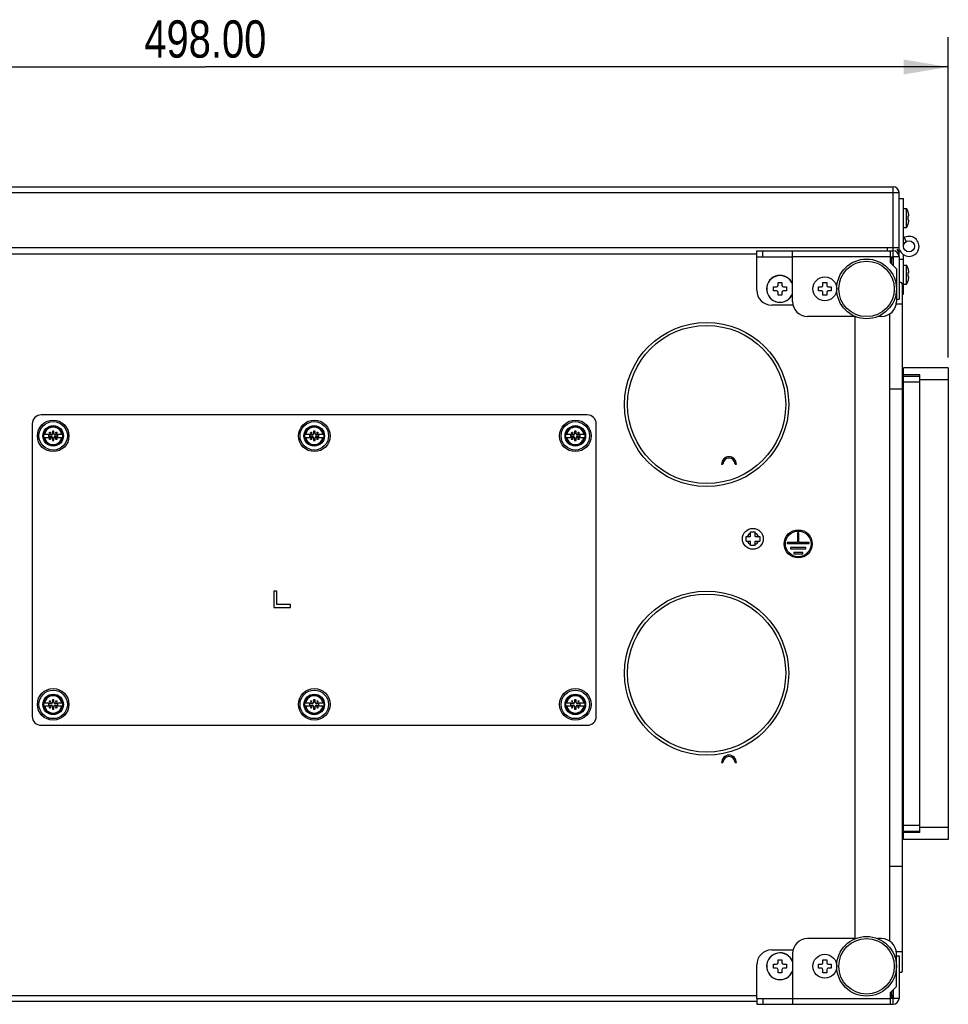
# Model space of a CAD drawing. Header units: millimetres. Extents: x 10 to 584, y 4 to 410.
# Tile 16 of 57: x 173 to 235, y 105 to 171. Entities that reach past the tile are written whole.
import ezdxf

# ---------------------------------------------------------------- set-up
doc = ezdxf.new("R2010")
doc.units = ezdxf.units.MM
doc.header["$LTSCALE"] = 32.67
doc.layers.get('0').update_dxf_attribs({"linetype": 'CONTINUOUS'})
doc.layers.add('02___PRT_ALL_AXES', color=7, linetype='CONTINUOUS')
doc.layers.add('06___PRT_ALL_SURFS', color=7, linetype='CONTINUOUS')
doc.styles.get("Standard").update_dxf_attribs({"font": 'txt', "width": 0.8})
doc.dimstyles.new('DIMSTYLE_1', dxfattribs={"dimtxt": 2.5, "dimasz": 3, "dimexe": 2, "dimexo": 1.5, "dimtad": 1, "dimlfac": 5, "dimzin": 0, "dimdsep": 46, "dimtxsty": 'Standard', "dimblk": '_FILLED', "dimblk1": '_FILLED', "dimblk2": '_FILLED', "dimcen": 0.09, "dimadec": 0, "dimazin": 0, "dimtp": 0.01, "dimtm": 0.01, "dimtfac": 1, "dimtofl": 0, "dimtmove": 0, "dimatfit": 3, "dimldrblk": '_FILLED', "dimfxl": 1, "dimtolj": 1, "dimtzin": 0, "dimarcsym": 0})

# ---------------------------------------------------------------- blocks, each defined once
blk = doc.blocks.new('_FILLED')
at = {"color": 0, "linetype": 'ByBlock'}
blk.add_solid([(0, 0), (-1, 0.167), (-1, -0.167)], dxfattribs=at)
blk = doc.blocks.new('*D1')
at = {"color": 2, "linetype": 'Continuous', "transparency": 16777216}
for p, q in [((135.558, 147.441), (135.558, 169.714)), ((235.158, 148.241), (235.158, 169.714)), ((135.558, 167.714), (185.358, 167.714)), ((235.158, 167.714), (185.358, 167.714))]:
    blk.add_line(p, q, dxfattribs=at)
at = {"color": 2, "linetype": 'Continuous', "transparency": 16777216, "xscale": 3, "yscale": 3, "zscale": 3, "rotation": 180}
blk.add_blockref('_FILLED', (135.558, 167.714), dxfattribs=at)
at = {"color": 2, "linetype": 'Continuous', "transparency": 16777216, "xscale": 3, "yscale": 3, "zscale": 3}
blk.add_blockref('_FILLED', (235.158, 167.714), dxfattribs=at)
at = {"color": 2, "linetype": 'Continuous', "transparency": 16777216, "insert": (185.358, 170.839), "char_height": 2.5, "width": 12, "attachment_point": 2, "line_spacing_factor": 0.9}
blk.add_mtext('498.00', dxfattribs=at)

msp = doc.modelspace()

# ---------------------------------------------------------------- linework, layer by layer
at = {"color": 7, "linetype": 'Continuous'}
for p, q in [((139.0576, 159.2907), (231.8576, 159.2907)), ((139.4576, 159.6907), (231.4576, 159.6907)), ((231.4576, 154.9907), (231.4576, 159.6907)), ((231.8576, 155.1907), (231.8576, 159.2907)), ((231.8576, 158.8907), (232.1576, 158.8907)), ((232.1576, 155.6907), (232.1576, 158.8907)), ((232.4592, 157.7407), (232.5189, 157.7407)), ((232.4597, 157.9907), (232.4697, 157.9907)), ((232.4682, 157.1907), (232.4582, 157.1907)), ((232.5184, 157.4407), (232.4587, 157.4407)), ((232.1926, 156.271), (232.3426, 156.0112)), ((231.8576, 155.5907), (139.0576, 155.5907)), ((222.3176, 155.3907), (231.4576, 155.3907)), ((222.3176, 154.9907), (222.3176, 155.3907)), ((222.7176, 154.9907), (222.7176, 155.3907)), ((224.7176, 151.9907), (224.7176, 155.3907)), ((231.2776, 154.5907), (231.2776, 155.3907)), ((231.8576, 155.1907), (231.804, 155.1907)), ((232.1576, 152.4907), (232.1576, 155.1322)), ((231.2776, 154.9907), (224.7176, 154.9907)), ((231.6776, 154.1907), (231.2776, 154.5907)), ((231.8576, 154.9907), (231.4576, 154.9907)), ((231.8576, 154.9907), (231.8576, 152.1407)), ((231.8576, 154.8307), (232.1576, 154.8307)), ((231.6776, 154.1907), (231.6776, 151.9907)), ((232.4592, 153.9407), (232.5189, 153.9407)), ((232.4597, 154.1907), (232.4697, 154.1907)), ((223.7476, 153.2707), (224.0076, 153.2707)), ((223.7476, 153.0707), (223.7476, 153.2707)), ((224.0076, 153.2707), (224.0076, 153.0707)), ((226.7476, 153.2707), (227.0076, 153.2707)), ((226.7476, 153.0707), (226.7476, 153.2707)), ((227.0076, 153.2707), (227.0076, 153.0707)), ((231.9776, 153.2607), (231.8576, 153.2607)), ((232.0776, 107.1207), (232.0776, 153.1607)), ((232.4682, 153.3907), (232.4582, 153.3907)), ((232.5184, 153.6407), (232.4587, 153.6407)), ((223.4476, 152.9707), (223.6476, 152.9707)), ((223.4476, 152.7107), (223.4476, 152.9707)), ((223.6476, 152.7107), (223.4476, 152.7107)), ((223.7476, 152.4107), (223.7476, 152.6107)), ((224.0076, 152.6107), (224.0076, 152.4107)), ((224.1076, 152.9707), (224.3076, 152.9707)), ((224.3076, 152.7107), (224.1076, 152.7107)), ((224.3076, 152.9707), (224.3076, 152.7107)), ((226.4476, 152.9707), (226.6476, 152.9707)), ((226.4476, 152.7107), (226.4476, 152.9707)), ((226.6476, 152.7107), (226.4476, 152.7107)), ((226.7476, 152.4107), (226.7476, 152.6107)), ((227.0076, 152.6107), (227.0076, 152.4107)), ((227.1076, 152.9707), (227.3076, 152.9707)), ((227.3076, 152.7107), (227.1076, 152.7107)), ((227.3076, 152.9707), (227.3076, 152.7107)), ((232.0776, 152.4907), (232.1576, 152.4907)), ((224.0076, 152.4107), (223.7476, 152.4107)), ((227.0076, 152.4107), (226.7476, 152.4107)), ((231.6662, 151.8407), (232.0776, 151.8407)), ((231.6776, 152.1407), (231.8576, 152.1407)), ((231.2376, 109.1192), (231.2376, 151.1623)), ((228.9179, 150.9907), (225.7176, 150.9907)), ((230.6776, 150.9907), (230.4372, 150.9907)), ((235.1576, 147.5407), (232.1576, 147.5407)), ((232.1576, 116.4907), (232.1576, 147.5407)), ((235.1576, 147.5407), (235.1576, 115.9407)), ((233.2576, 147.0807), (232.1576, 147.0807)), ((232.1576, 146.9907), (233.2576, 146.9907)), ((233.2576, 146.5907), (232.1576, 146.5907)), ((233.2576, 116.4007), (233.2576, 147.0807)), ((235.1576, 146.7407), (233.2576, 146.7407)), ((231.2376, 146.1407), (232.0776, 146.1407)), ((210.9576, 144.3907), (174.3576, 144.3907)), ((173.7576, 143.7907), (173.7576, 124.1907)), ((175.1046, 143.3084), (175.1046, 143.1231)), ((175.2105, 143.3084), (175.1046, 143.3084)), ((175.2105, 143.1231), (175.2105, 143.3084)), ((192.6046, 143.3084), (192.6046, 143.1231)), ((192.7105, 143.3084), (192.6046, 143.3084)), ((192.7105, 143.1231), (192.7105, 143.3084)), ((210.2105, 143.3084), (210.1046, 143.3084)), ((210.1046, 143.3084), (210.1046, 143.1231)), ((210.2105, 143.1231), (210.2105, 143.3084)), ((211.5576, 124.1907), (211.5576, 143.7907)), ((174.531, 143.0966), (175.1001, 143.0966)), ((174.531, 142.8848), (175.1001, 142.8848)), ((174.8399, 143.0437), (174.8399, 142.9378)), ((175.0252, 143.0437), (174.8399, 143.0437)), ((174.8399, 142.9378), (175.0252, 142.9378)), ((175.1046, 142.8583), (175.1046, 142.673)), ((175.1046, 142.673), (175.2105, 142.673)), ((175.2105, 142.673), (175.2105, 142.8583)), ((175.2151, 143.0966), (175.7841, 143.0966)), ((175.2151, 142.8848), (175.7841, 142.8848)), ((175.4753, 143.0437), (175.2899, 143.0437)), ((175.2899, 142.9378), (175.4753, 142.9378)), ((175.4753, 142.9378), (175.4753, 143.0437)), ((192.031, 143.0966), (192.6001, 143.0966)), ((192.031, 142.8848), (192.6001, 142.8848)), ((192.3399, 143.0437), (192.3399, 142.9378)), ((192.5252, 143.0437), (192.3399, 143.0437)), ((192.3399, 142.9378), (192.5252, 142.9378)), ((192.6046, 142.8583), (192.6046, 142.673)), ((192.6046, 142.673), (192.7105, 142.673)), ((192.7105, 142.673), (192.7105, 142.8583)), ((192.7151, 143.0966), (193.2841, 143.0966)), ((192.7151, 142.8848), (193.2841, 142.8848)), ((192.9753, 143.0437), (192.7899, 143.0437)), ((192.7899, 142.9378), (192.9753, 142.9378)), ((192.9753, 142.9378), (192.9753, 143.0437)), ((209.531, 143.0966), (210.1001, 143.0966)), ((209.531, 142.8848), (210.1001, 142.8848)), ((210.0252, 143.0437), (209.8399, 143.0437)), ((209.8399, 143.0437), (209.8399, 142.9378)), ((209.8399, 142.9378), (210.0252, 142.9378)), ((210.1046, 142.8583), (210.1046, 142.673)), ((210.1046, 142.673), (210.2105, 142.673)), ((210.2105, 142.673), (210.2105, 142.8583)), ((210.2151, 143.0966), (210.7841, 143.0966)), ((210.2151, 142.8848), (210.7841, 142.8848)), ((210.4753, 143.0437), (210.2899, 143.0437)), ((210.2899, 142.9378), (210.4753, 142.9378)), ((210.4753, 142.9378), (210.4753, 143.0437)), ((221.5976, 136.2507), (221.8976, 136.2507)), ((221.5976, 135.9307), (221.5976, 136.2507)), ((221.8976, 136.5507), (222.2176, 136.5507)), ((221.8976, 136.2507), (221.8976, 136.5507)), ((222.2176, 136.2507), (222.2176, 136.5507)), ((222.2176, 136.2507), (222.5176, 136.2507)), ((222.5176, 136.2507), (222.5176, 135.9307)), ((221.5976, 135.9307), (221.8976, 135.9307)), ((221.8976, 135.6307), (221.8976, 135.9307)), ((222.2176, 135.6307), (221.8976, 135.6307)), ((222.2176, 135.9307), (222.5176, 135.9307)), ((222.2176, 135.6307), (222.2176, 135.9307)), ((190.1576, 132.5907), (189.9576, 132.5907)), ((189.9576, 132.5907), (189.9576, 131.4907)), ((190.1576, 131.6907), (190.1576, 132.5907)), ((189.9576, 131.4907), (191.0576, 131.4907)), ((191.0576, 131.6907), (190.1576, 131.6907)), ((191.0576, 131.4907), (191.0576, 131.6907)), ((174.531, 125.0966), (175.1001, 125.0966)), ((174.531, 124.8848), (175.1001, 124.8848)), ((174.8399, 125.0437), (174.8399, 124.9378)), ((175.0252, 125.0437), (174.8399, 125.0437)), ((174.8399, 124.9378), (175.0252, 124.9378)), ((175.1046, 125.3084), (175.1046, 125.1231)), ((175.2105, 125.3084), (175.1046, 125.3084)), ((175.1046, 124.8583), (175.1046, 124.673)), ((175.2105, 125.1231), (175.2105, 125.3084)), ((175.2105, 124.673), (175.2105, 124.8583)), ((175.2151, 125.0966), (175.7841, 125.0966)), ((175.2151, 124.8848), (175.7841, 124.8848)), ((175.4753, 125.0437), (175.2899, 125.0437)), ((175.2899, 124.9378), (175.4753, 124.9378)), ((175.4753, 124.9378), (175.4753, 125.0437)), ((192.031, 125.0966), (192.6001, 125.0966)), ((192.031, 124.8848), (192.6001, 124.8848)), ((192.5252, 125.0437), (192.3399, 125.0437)), ((192.3399, 125.0437), (192.3399, 124.9378)), ((192.3399, 124.9378), (192.5252, 124.9378)), ((192.7105, 125.3084), (192.6046, 125.3084)), ((192.6046, 125.3084), (192.6046, 125.1231)), ((192.6046, 124.8583), (192.6046, 124.673)), ((192.7105, 125.1231), (192.7105, 125.3084)), ((192.7105, 124.673), (192.7105, 124.8583)), ((192.7151, 125.0966), (193.2841, 125.0966)), ((192.7151, 124.8848), (193.2841, 124.8848)), ((192.9753, 125.0437), (192.7899, 125.0437)), ((192.7899, 124.9378), (192.9753, 124.9378)), ((192.9753, 124.9378), (192.9753, 125.0437)), ((209.531, 125.0966), (210.1001, 125.0966)), ((209.531, 124.8848), (210.1001, 124.8848)), ((210.0252, 125.0437), (209.8399, 125.0437)), ((209.8399, 125.0437), (209.8399, 124.9378)), ((209.8399, 124.9378), (210.0252, 124.9378)), ((210.2105, 125.3084), (210.1046, 125.3084)), ((210.1046, 125.3084), (210.1046, 125.1231)), ((210.1046, 124.8583), (210.1046, 124.673)), ((210.2105, 125.1231), (210.2105, 125.3084)), ((210.2105, 124.673), (210.2105, 124.8583)), ((210.2151, 125.0966), (210.7841, 125.0966)), ((210.2151, 124.8848), (210.7841, 124.8848)), ((210.4753, 125.0437), (210.2899, 125.0437)), ((210.2899, 124.9378), (210.4753, 124.9378)), ((210.4753, 124.9378), (210.4753, 125.0437)), ((175.1046, 124.673), (175.2105, 124.673)), ((192.6046, 124.673), (192.7105, 124.673)), ((210.1046, 124.673), (210.2105, 124.673)), ((174.3576, 123.5907), (210.9576, 123.5907)), ((232.1576, 116.8907), (233.2576, 116.8907)), ((232.1576, 116.4907), (233.2576, 116.4907)), ((232.1576, 115.9407), (232.1576, 116.4464)), ((233.2576, 116.4007), (232.1576, 116.4007)), ((235.1576, 116.7407), (233.2576, 116.7407)), ((235.1576, 115.9407), (232.1576, 115.9407)), ((231.2376, 114.1407), (232.0776, 114.1407)), ((228.9179, 109.2907), (225.7176, 109.2907)), ((230.6776, 109.2907), (230.4372, 109.2907)), ((224.7176, 108.2907), (224.7176, 104.8907)), ((231.6662, 108.4407), (232.0776, 108.4407)), ((231.6776, 106.0907), (231.6776, 108.2907)), ((223.4476, 107.5707), (223.6476, 107.5707)), ((223.4476, 107.3107), (223.4476, 107.5707)), ((223.7476, 107.8707), (224.0076, 107.8707)), ((223.7476, 107.6707), (223.7476, 107.8707)), ((224.0076, 107.8707), (224.0076, 107.6707)), ((224.1076, 107.5707), (224.3076, 107.5707)), ((224.3076, 107.5707), (224.3076, 107.3107)), ((226.4476, 107.5707), (226.6476, 107.5707)), ((226.4476, 107.3107), (226.4476, 107.5707)), ((226.7476, 107.8707), (227.0076, 107.8707)), ((226.7476, 107.6707), (226.7476, 107.8707)), ((227.0076, 107.8707), (227.0076, 107.6707)), ((227.1076, 107.5707), (227.3076, 107.5707)), ((227.3076, 107.5707), (227.3076, 107.3107)), ((231.6776, 108.1407), (231.8576, 108.1407)), ((231.8576, 108.1407), (231.8576, 105.2907)), ((223.6476, 107.3107), (223.4476, 107.3107)), ((223.7476, 107.0107), (223.7476, 107.2107)), ((224.0076, 107.0107), (223.7476, 107.0107)), ((224.0076, 107.2107), (224.0076, 107.0107)), ((224.3076, 107.3107), (224.1076, 107.3107)), ((226.6476, 107.3107), (226.4476, 107.3107)), ((226.7476, 107.0107), (226.7476, 107.2107)), ((227.0076, 107.0107), (226.7476, 107.0107)), ((227.0076, 107.2107), (227.0076, 107.0107)), ((227.3076, 107.3107), (227.1076, 107.3107)), ((231.9776, 107.0207), (231.8576, 107.0207)), ((231.2776, 105.6907), (231.6776, 106.0907)), ((231.2776, 104.8907), (231.2776, 105.6907)), ((222.3176, 105.2907), (222.3176, 104.8907)), ((222.7176, 105.2907), (222.7176, 104.8907)), ((224.7176, 105.2907), (231.2776, 105.2907)), ((231.4576, 105.4907), (231.3576, 105.4907)), ((231.8576, 105.2907), (231.4576, 105.2907)), ((231.4576, 104.8907), (231.4576, 105.2907)), ((222.3176, 104.8907), (231.4576, 104.8907))]:
    msp.add_line(p, q, dxfattribs=at)
at = {"color": 3, "linetype": 'Continuous'}
for p, q in [((148.3976, 155.1907), (222.3176, 155.1907)), ((231.0576, 155.5907), (231.0576, 155.3907)), ((231.8576, 154.9907), (231.8576, 155.1907)), ((222.3176, 154.9907), (224.7176, 154.9907)), ((222.3176, 152.7507), (222.3176, 154.9907)), ((231.2776, 154.9907), (231.4576, 154.9907)), ((231.3576, 154.9907), (231.3576, 154.5107)), ((231.4576, 154.8907), (231.3576, 154.8907)), ((231.4576, 154.9907), (231.4576, 154.4107)), ((224.7468, 151.7507), (223.3176, 151.7507)), ((228.9176, 109.2907), (228.9176, 150.9907)), ((223.3176, 108.5307), (224.7468, 108.5307)), ((222.3176, 105.2907), (222.3176, 107.5307)), ((231.3576, 105.7707), (231.3576, 105.2907)), ((231.4576, 105.8707), (231.4576, 105.2907)), ((148.3976, 105.4907), (222.3176, 105.4907)), ((148.3976, 105.0907), (222.3176, 105.0907)), ((222.3176, 105.2907), (224.7176, 105.2907)), ((231.4576, 105.2907), (231.2776, 105.2907)), ((231.3576, 105.5107), (231.4576, 105.5107))]:
    msp.add_line(p, q, dxfattribs=at)
at = {"color": 7, "linetype": 'Continuous'}
for centre, radius in [((232.5276, 155.6907), 0.37), ((229.6776, 152.8407), 2), ((229.6776, 152.8407), 1.86), ((218.9576, 145.0907), 5.5), ((218.9576, 145.0907), 5.3), ((175.1576, 142.9907), 1.059), ((175.1576, 142.9907), 0.9531), ((192.6576, 142.9907), 1.059), ((192.6576, 142.9907), 0.9531), ((210.1576, 142.9907), 1.059), ((210.1576, 142.9907), 0.9531), ((175.1576, 142.9907), 0.6884), ((175.1576, 142.9907), 0.6354), ((174.9458, 143.2025), 0.0353), ((175.3694, 143.2025), 0.0353), ((192.6576, 142.9907), 0.6884), ((192.6576, 142.9907), 0.6354), ((192.4458, 143.2025), 0.0353), ((192.8694, 143.2025), 0.0353), ((210.1576, 142.9907), 0.6884), ((210.1576, 142.9907), 0.6354), ((209.9458, 143.2025), 0.0353), ((210.3694, 143.2025), 0.0353), ((174.9458, 142.7789), 0.0353), ((175.3694, 142.7789), 0.0353), ((192.4458, 142.7789), 0.0353), ((192.8694, 142.7789), 0.0353), ((209.9458, 142.7789), 0.0353), ((210.3694, 142.7789), 0.0353), ((222.0576, 136.0907), 0.7), ((218.9576, 127.0907), 5.5), ((218.9576, 127.0907), 5.3), ((175.1576, 124.9907), 1.059), ((192.6576, 124.9907), 1.059), ((210.1576, 124.9907), 1.059), ((175.1576, 124.9907), 0.9531), ((175.1576, 124.9907), 0.6884), ((175.1576, 124.9907), 0.6354), ((192.6576, 124.9907), 0.9531), ((192.6576, 124.9907), 0.6884), ((192.6576, 124.9907), 0.6354), ((210.1576, 124.9907), 0.9531), ((210.1576, 124.9907), 0.6884), ((210.1576, 124.9907), 0.6354), ((174.9458, 125.2025), 0.0353), ((174.9458, 124.7789), 0.0353), ((175.3694, 125.2025), 0.0353), ((175.3694, 124.7789), 0.0353), ((192.4458, 125.2025), 0.0353), ((192.4458, 124.7789), 0.0353), ((192.8694, 125.2025), 0.0353), ((192.8694, 124.7789), 0.0353), ((209.9458, 125.2025), 0.0353), ((209.9458, 124.7789), 0.0353), ((210.3694, 125.2025), 0.0353), ((210.3694, 124.7789), 0.0353), ((229.6776, 107.4407), 2), ((229.6776, 107.4407), 1.86)]:
    msp.add_circle(centre, radius, dxfattribs=at)
for centre, radius, start, end in [((231.4576, 159.2907), 0.4, 0, 90), ((231.3376, 157.5928), 1.2, 19.36375, 31.789882), ((231.3376, 157.5928), 1.1314, 352.27267, 7.510402), ((231.3376, 157.5928), 1.1906, 7.134856, 19.52301), ((231.3376, 157.5928), 1.2, 328.210118, 340.421237), ((231.3376, 157.5928), 1.1906, 340.260061, 352.659184), ((232.5276, 155.6907), 0.67, 198.944664, 123.525483), ((231.4576, 154.9907), 0.4, 0, 90), ((231.3376, 153.7928), 1.2, 19.36375, 31.789882), ((231.3376, 153.7928), 1.1314, 352.27267, 7.510402), ((231.3376, 153.7928), 1.1906, 7.134856, 19.52301), ((223.8776, 152.8407), 0.9019, 21.321566, 338.678434), ((223.8776, 152.8407), 0.894, 19.974187, 340.025813), ((231.9776, 153.1607), 0.1, 0, 90), ((231.3376, 153.7928), 1.2, 328.210118, 340.421237), ((231.3376, 153.7928), 1.1906, 340.260061, 352.659184), ((223.6476, 153.0707), 0.1, 270, 360), ((223.6476, 152.6107), 0.1, 0, 90), ((224.1076, 153.0707), 0.1, 180, 270), ((224.1076, 152.6107), 0.1, 90, 180), ((226.6476, 153.0707), 0.1, 270, 360), ((226.6476, 152.6107), 0.1, 0, 90), ((227.1076, 153.0707), 0.1, 180, 270), ((227.1076, 152.6107), 0.1, 90, 180), ((225.7176, 151.9907), 1, 180, 270), ((230.6776, 151.9907), 1, 270, 360), ((174.3576, 143.7907), 0.6, 90, 180), ((210.9576, 143.7907), 0.6, 0, 90), ((175.1576, 142.9907), 0.5825, 10.475682, 169.524318), ((192.6576, 142.9907), 0.5825, 10.475682, 169.524318), ((210.1576, 142.9907), 0.5825, 10.475682, 169.524318), ((175.1576, 142.9907), 0.5825, 190.475682, 349.524318), ((175.0252, 143.1231), 0.0794, 270, 360), ((175.0252, 142.8583), 0.0794, 0, 90), ((175.2899, 143.1231), 0.0794, 180, 270), ((175.2899, 142.8583), 0.0794, 90, 180), ((192.6576, 142.9907), 0.5825, 190.475682, 349.524318), ((192.5252, 143.1231), 0.0794, 270, 360), ((192.5252, 142.8583), 0.0794, 0, 90), ((192.7899, 143.1231), 0.0794, 180, 270), ((192.7899, 142.8583), 0.0794, 90, 180), ((210.1576, 142.9907), 0.5825, 190.475682, 349.524318), ((210.0252, 143.1231), 0.0794, 270, 360), ((210.0252, 142.8583), 0.0794, 0, 90), ((210.2899, 143.1231), 0.0794, 180, 270), ((210.2899, 142.8583), 0.0794, 90, 180), ((222.0576, 136.0907), 0.4, 113.578178, 156.421822), ((222.0576, 136.0907), 0.4, 23.578178, 66.421822), ((222.0576, 136.0907), 0.4, 203.578178, 246.421822), ((222.0576, 136.0907), 0.4, 293.578178, 336.421822), ((175.1576, 124.9907), 0.5825, 10.475682, 169.524318), ((192.6576, 124.9907), 0.5825, 10.475682, 169.524318), ((210.1576, 124.9907), 0.5825, 10.475682, 169.524318), ((175.1576, 124.9907), 0.5825, 190.475682, 349.524318), ((175.0252, 125.1231), 0.0794, 270, 360), ((175.0252, 124.8583), 0.0794, 0, 90), ((175.2899, 125.1231), 0.0794, 180, 270), ((175.2899, 124.8583), 0.0794, 90, 180), ((192.6576, 124.9907), 0.5825, 190.475682, 349.524318), ((192.5252, 125.1231), 0.0794, 270, 360), ((192.5252, 124.8583), 0.0794, 0, 90), ((192.7899, 125.1231), 0.0794, 180, 270), ((192.7899, 124.8583), 0.0794, 90, 180), ((210.1576, 124.9907), 0.5825, 190.475682, 349.524318), ((210.0252, 125.1231), 0.0794, 270, 360), ((210.0252, 124.8583), 0.0794, 0, 90), ((210.2899, 125.1231), 0.0794, 180, 270), ((210.2899, 124.8583), 0.0794, 90, 180), ((174.3576, 124.1907), 0.6, 180, 270), ((210.9576, 124.1907), 0.6, 270, 360), ((225.7176, 108.2907), 1, 90, 180), ((230.6776, 108.2907), 1, 0, 90), ((223.8776, 107.4407), 0.9019, 21.321566, 338.678434), ((223.8776, 107.4407), 0.894, 19.974187, 340.025813), ((223.6476, 107.6707), 0.1, 270, 360), ((224.1076, 107.6707), 0.1, 180, 270), ((226.6476, 107.6707), 0.1, 270, 360), ((227.1076, 107.6707), 0.1, 180, 270), ((223.6476, 107.2107), 0.1, 0, 90), ((224.1076, 107.2107), 0.1, 90, 180), ((226.6476, 107.2107), 0.1, 0, 90), ((227.1076, 107.2107), 0.1, 90, 180), ((231.9776, 107.1207), 0.1, 270, 360), ((231.4576, 105.2907), 0.4, 270, 360)]:
    msp.add_arc(centre, radius, start, end, dxfattribs=at)
at = {"color": 3, "linetype": 'Continuous'}
for centre, radius, start, end in [((231.4576, 155.1907), 0.4, 0, 49.16432), ((223.3176, 152.7507), 1, 180, 270), ((223.3176, 107.5307), 1, 90, 180), ((231.0576, 105.4907), 0.4, 329.999996, 360)]:
    msp.add_arc(centre, radius, start, end, dxfattribs=at)
at = {"layer": '02___PRT_ALL_AXES', "color": 7, "linetype": 'Continuous'}
for p, q in [((232.1576, 158.225), (232.3576, 158.225)), ((232.3576, 156.9607), (232.3576, 158.225)), ((232.1576, 156.9607), (232.3576, 156.9607)), ((232.1576, 154.425), (232.3576, 154.425)), ((232.3576, 153.1607), (232.3576, 154.425)), ((232.1576, 153.1607), (232.3576, 153.1607)), ((232.1576, 146.5407), (232.0776, 146.5407)), ((232.1576, 116.9407), (232.0776, 116.9407))]:
    msp.add_line(p, q, dxfattribs=at)
at = {"layer": '02___PRT_ALL_AXES', "color": 3, "linetype": 'Continuous'}
for p, q in [((225.1376, 136.4907), (225.0576, 136.4907)), ((225.0576, 136.4907), (225.0576, 135.8507)), ((225.1376, 135.8507), (225.1376, 136.4907)), ((225.0576, 135.8507), (224.3576, 135.8507)), ((224.3576, 135.8507), (224.3576, 135.7707)), ((224.3576, 135.7707), (225.8376, 135.7707)), ((225.6176, 135.5027), (224.5696, 135.5027)), ((224.5696, 135.5027), (224.5696, 135.4227)), ((224.5696, 135.4227), (225.6176, 135.4227)), ((225.8376, 135.8507), (225.1376, 135.8507)), ((225.6176, 135.4227), (225.6176, 135.5027)), ((225.8376, 135.7707), (225.8376, 135.8507)), ((225.3976, 135.1707), (224.7976, 135.1707)), ((224.7976, 135.1707), (224.7976, 135.0907)), ((224.7976, 135.0907), (225.3976, 135.0907)), ((225.3976, 135.0907), (225.3976, 135.1707))]:
    msp.add_line(p, q, dxfattribs=at)
at = {"layer": '02___PRT_ALL_AXES', "color": 7, "linetype": 'Continuous'}
for centre in [(226.8776, 152.8407), (226.8776, 107.4407)]:
    msp.add_circle(centre, 0.8, dxfattribs=at)
at = {"layer": '02___PRT_ALL_AXES', "color": 3, "linetype": 'Continuous'}
for radius in [0.94, 0.86]:
    msp.add_circle((225.0976, 135.7507), radius, dxfattribs=at)
at = {"layer": '06___PRT_ALL_SURFS', "color": 7, "linetype": 'Continuous'}
for p, q in [((219.9576, 141.0907), (220.0526, 141.0907)), ((220.8626, 141.0907), (220.9576, 141.0907)), ((219.9576, 121.0907), (220.0526, 121.0907)), ((220.8626, 121.0907), (220.9576, 121.0907))]:
    msp.add_line(p, q, dxfattribs=at)
for centre, radius in [((220.4576, 141.0907), 0.5), ((220.4576, 141.0907), 0.405), ((220.4576, 121.0907), 0.5), ((220.4576, 121.0907), 0.405)]:
    msp.add_arc(centre, radius, 0, 180, dxfattribs=at)

# ---------------------------------------------------------------- dimensions: what is measured, and where the dimension line sits
at = {"color": 2, "linetype": 'Continuous'}
dim = msp.add_linear_dim(base=(235.1576, 167.7138), p1=(135.5576, 145.9407), p2=(235.1576, 146.7407), dimstyle='DIMSTYLE_1', dxfattribs=at)
dim.commit()
dim.dimension.update_dxf_attribs({"geometry": '*D1', "text_midpoint": (185.3576, 167.7138), "dimtype": 160})

doc.saveas('drawing.dxf')
